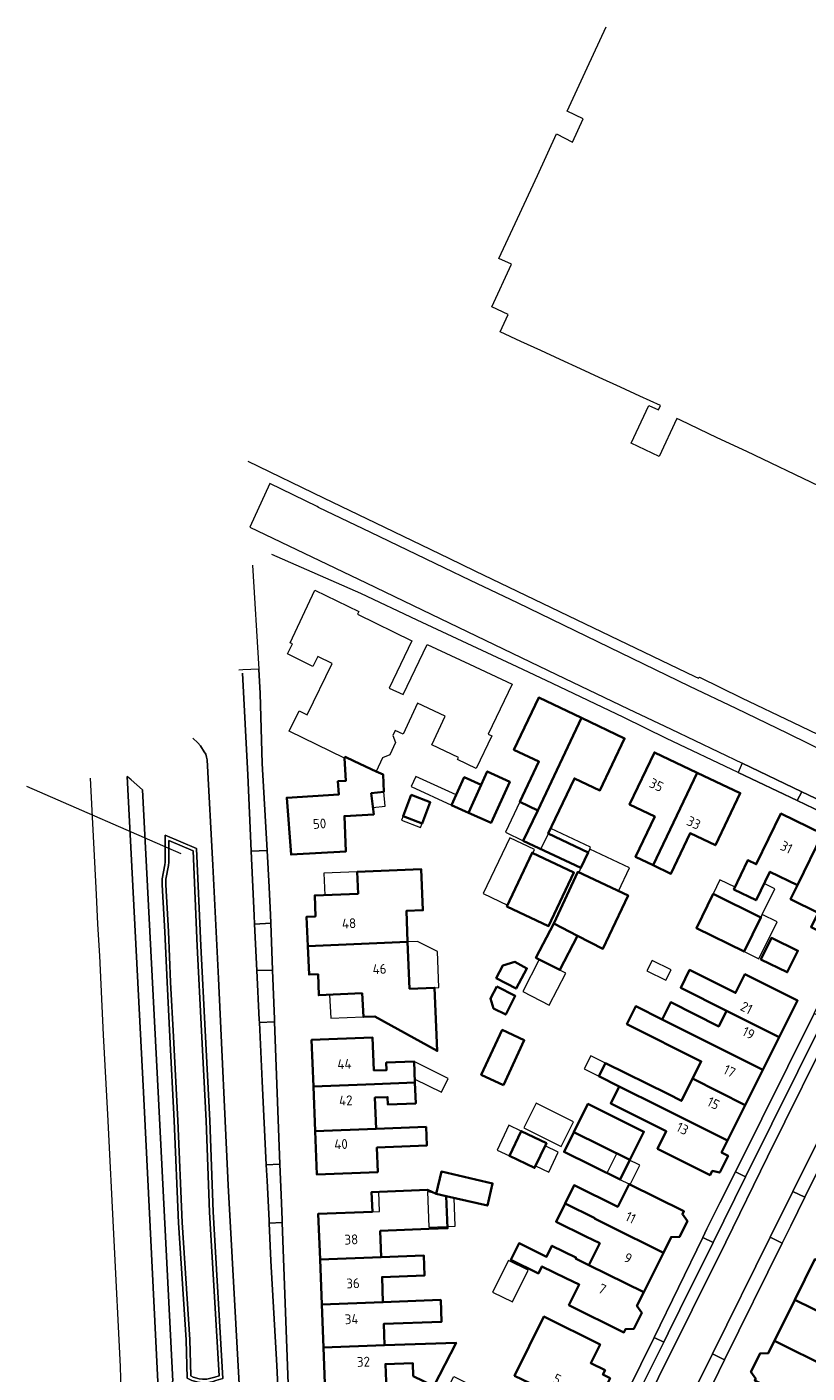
# Model space of a CAD drawing. Extents: x 154024 to 155007, y 472916 to 473908.
# Tile 14 of 49: x 154045 to 154152, y 473690 to 473874. Entities that reach past the tile are written whole.
import ezdxf
from ezdxf.enums import TextEntityAlignment as Align

# ---------------------------------------------------------------- set-up
doc = ezdxf.new("R2010")
doc.units = 0
doc.header["$LTSCALE"] = 0.75
for name, color, linetype, lineweight in [('B-RO-KW-KUNSTWERK_DUIKER-G', 252, 'CONTINUOUS', 18), ('B-RO-OG-BEBOUWING-GV', 6, 'CONTINUOUS', 35), ('B-RO-OG-BEBOUWING-T18', 1, 'CONTINUOUS', 18), ('B-RO-OG-BEBOUWING_LUIFEL-GV', 6, 'CONTINUOUS', 18), ('B-RO-OG-BEBOUWING_OVERBOUWING-GV', 6, 'CONTINUOUS', 18), ('B-RO-OG-TERREIN_CULTUURSCHEIDING-GV', 252, 'CONTINUOUS', 18), ('B-RO-OG-TERREIN_ERF-GV', 252, 'CONTINUOUS', 18), ('B-RO-OG-WATER-GV', 252, 'CONTINUOUS', 18), ('B-RO-VH-VERHARDING_BETONSTRAATSTEEN-GV', 252, 'CONTINUOUS', 18), ('B-RO-VH-VERHARDING_STRAATBAKSTEEN-GV', 252, 'CONTINUOUS', 18), ('B-RO-VH-VERHARDING_TEGEL-GV', 252, 'CONTINUOUS', 18)]:
    doc.layers.add(name, color=color, linetype=linetype, lineweight=lineweight)
doc.styles.add('NLCS-ISO-M200-T18', font='NLCS-ISO.ttf', dxfattribs={"height": 0.36})

msp = doc.modelspace()

# ---------------------------------------------------------------- linework, layer by layer
at = {"layer": 'B-RO-KW-KUNSTWERK_DUIKER-G', "flags": 128}
msp.add_lwpolyline([(154066.039, 473760.692), (154044.939, 473769.919)], dxfattribs=at)
at = {"layer": 'B-RO-OG-BEBOUWING-GV', "flags": 128}
for points in [[(154120.781, 473779.28), (154114.908, 473782.063), (154111.53, 473774.933), (154114.952, 473773.309), (154112.342, 473767.802), (154114.776, 473766.645)], [(154114.776, 473766.645), (154112.808, 473762.505), (154120.676, 473758.774), (154121.674, 473760.878), (154116.209, 473763.469), (154117.175, 473765.505), (154119.788, 473771.016), (154123.277, 473769.367), (154126.655, 473776.497), (154120.781, 473779.28)], [(154089.676, 473773.353), (154088.452, 473773.95), (154088.377, 473773.797), (154088.561, 473770.703), (154087.464, 473770.631), (154087.587, 473768.835), (154080.462, 473768.383), (154081.051, 473760.595), (154088.548, 473761.03), (154088.339, 473765.876), (154092.354, 473766.092), (154092.028, 473768.984), (154093.719, 473769.162), (154093.629, 473771.562), (154092.708, 473771.979)], [(154136.592, 473771.79), (154130.722, 473774.571), (154127.34, 473767.432), (154130.777, 473765.806), (154128.16, 473760.285), (154130.579, 473759.136)], [(154107.043, 473770.133), (154105.315, 473766.332), (154108.398, 473764.93), (154110.963, 473770.572), (154107.879, 473771.974)], [(154107.043, 473770.133), (154104.74, 473771.18), (154103.012, 473767.378), (154105.315, 473766.332)], [(154130.579, 473759.136), (154132.984, 473757.993), (154135.603, 473763.517), (154139.079, 473761.871), (154142.461, 473769.01), (154136.592, 473771.79)], [(154097.481, 473768.757), (154096.364, 473765.846), (154098.972, 473764.845), (154100.09, 473767.756)], [(154150.285, 473756.425), (154153.707, 473763.429), (154148.02, 473766.209), (154144.645, 473759.288), (154143.513, 473759.841), (154141.609, 473755.831), (154144.629, 473754.359), (154146.53, 473758.26)], [(154153.707, 473763.429), (154150.285, 473756.425), (154149.34, 473754.49), (154153.115, 473752.646), (154152.162, 473750.689), (154155.192, 473749.214), (154157.182, 473753.182), (154156.033, 473753.721), (154159.394, 473760.649)], [(154110.536, 473753.523), (154116.266, 473750.817), (154119.728, 473758.146), (154113.998, 473760.853)], [(154096.996, 473748.663), (154096.822, 473752.895), (154099.07, 473752.987), (154098.838, 473758.623), (154090.096, 473758.263), (154090.221, 473755.256), (154084.286, 473755.011), (154084.387, 473752.152), (154083.178, 473752.092), (154083.352, 473748.102)], [(154116.962, 473751.194), (154120.214, 473749.515), (154123.701, 473747.716), (154127.124, 473755.014), (154120.262, 473758.232)], [(154142.994, 473747.348), (154145.286, 473752.022), (154138.771, 473755.218), (154136.478, 473750.544)], [(154120.214, 473749.515), (154116.962, 473751.194), (154114.541, 473746.506), (154117.793, 473744.827)], [(154096.996, 473748.663), (154083.352, 473748.102), (154083.523, 473744.191), (154084.742, 473744.232), (154084.846, 473741.374), (154090.77, 473741.64), (154090.938, 473738.415), (154092.52, 473738.486), (154101.034, 473733.756), (154100.676, 473742.404), (154097.259, 473742.264)], [(154145.297, 473746.269), (154148.891, 473744.514), (154150.357, 473747.448), (154146.736, 473749.217), (154145.325, 473746.327)], [(154109.101, 473743.714), (154111.827, 473742.274), (154113.293, 473745.047), (154111.628, 473745.927), (154110.006, 473745.427)], [(154150.255, 473740.542), (154150.302, 473740.636), (154143.103, 473744.238), (154141.829, 473741.693), (154135.547, 473744.838), (154134.327, 473742.402), (154140.61, 473739.257), (154147.808, 473735.654)], [(154109.174, 473742.573), (154108.32, 473740.912), (154108.752, 473739.566), (154110.398, 473738.72), (154111.709, 473741.27)], [(154131.784, 473738.054), (154128.188, 473739.855), (154126.971, 473737.423), (154137.143, 473732.332), (154135.958, 473729.966), (154143.156, 473726.362), (154145.558, 473731.16), (154138.36, 473734.763)], [(154145.558, 473731.16), (154147.808, 473735.654), (154140.61, 473739.257), (154139.535, 473737.109), (154132.959, 473740.401), (154131.784, 473738.054), (154138.36, 473734.763)], [(154084.099, 473728.912), (154092.453, 473729.234), (154097.989, 473729.447), (154097.878, 473732.319), (154094.077, 473732.172), (154094.116, 473731.147), (154092.382, 473731.081), (154092.209, 473735.577), (154083.855, 473735.256)], [(154110.08, 473729.08), (154112.943, 473735.221), (154109.923, 473736.629), (154107.061, 473730.488)], [(154140.723, 473721.503), (154143.156, 473726.362), (154135.958, 473729.966), (154134.436, 473726.925), (154132.578, 473727.895), (154124.034, 473732.061), (154123.152, 473730.298), (154125.916, 473728.914), (154131.62, 473726.06), (154133.525, 473725.106)], [(154092.453, 473729.234), (154084.099, 473728.912), (154084.336, 473722.783), (154092.69, 473723.105), (154092.524, 473727.387), (154094.259, 473727.454), (154094.298, 473726.429), (154098.1, 473726.576), (154097.989, 473729.447)], [(154133.525, 473725.106), (154131.62, 473726.06), (154125.916, 473728.914), (154124.752, 473726.588), (154132.361, 473722.78), (154131.156, 473720.373), (154138.354, 473716.77), (154138.649, 473717.36), (154139.665, 473717.132), (154140.811, 473719.421), (154139.907, 473719.873), (154140.723, 473721.503)], [(154127.372, 473718.845), (154129.29, 473722.71), (154121.643, 473726.504), (154119.725, 473722.639)], [(154084.336, 473722.783), (154084.563, 473716.88), (154092.917, 473717.201), (154092.788, 473720.55), (154099.613, 473720.814), (154099.515, 473723.368), (154092.69, 473723.105)], [(154115.973, 473721.157), (154112.526, 473722.799), (154110.909, 473719.403), (154114.356, 473717.762)], [(154127.372, 473718.845), (154119.725, 473722.639), (154118.391, 473719.949), (154126.037, 473716.156)], [(154100.915, 473714.217), (154102.279, 473713.901), (154107.907, 473712.6), (154108.612, 473715.65), (154101.62, 473717.267)], [(154118.516, 473712.9), (154122.583, 473710.894), (154122.552, 473710.832), (154124.457, 473709.886), (154131.958, 473706.165), (154133.011, 473708.287), (154133.015, 473708.295), (154134.173, 473708.335), (154135.24, 473710.485), (154134.57, 473711.431), (154134.766, 473711.825), (154127.268, 473715.545), (154125.726, 473712.441), (154119.745, 473715.391)], [(154085.013, 473705.234), (154093.386, 473705.557), (154093.247, 473709.157), (154099.892, 473709.409), (154102.446, 473709.506), (154102.279, 473713.901), (154100.915, 473714.217), (154099.69, 473714.755), (154092.073, 473714.465), (154092.176, 473711.767), (154084.772, 473711.483)], [(154118.516, 473712.9), (154117.287, 473710.408), (154121.354, 473708.402), (154123.254, 473707.465), (154121.773, 473704.482), (154129.277, 473700.76), (154131.958, 473706.165), (154124.457, 473709.886), (154122.552, 473710.832), (154122.583, 473710.894)], [(154129.277, 473700.76), (154121.773, 473704.482), (154119.945, 473705.389), (154120.006, 473705.514), (154116.727, 473707.117), (154115.995, 473705.622), (154112.23, 473707.463), (154111.116, 473705.186), (154114.882, 473703.344), (154115.35, 473704.301), (154118.629, 473702.698), (154120.446, 473701.81), (154119.051, 473699.002), (154126.557, 473695.278), (154126.766, 473695.699), (154127.924, 473695.761), (154129, 473697.929), (154128.348, 473698.888)], [(154093.386, 473705.557), (154085.013, 473705.234), (154085.25, 473699.081), (154093.623, 473699.404), (154093.491, 473702.834), (154099.316, 473703.058), (154099.211, 473705.782)], [(154157.44, 473696.018), (154159.027, 473699.219), (154164.156, 473696.829), (154165.318, 473699.154), (154152.666, 473705.264), (154149.933, 473699.74)], [(154085.25, 473699.081), (154085.476, 473693.215), (154093.849, 473693.538), (154093.737, 473696.433), (154101.626, 473696.737), (154101.512, 473699.708), (154093.623, 473699.404)], [(154147.151, 473694.118), (154154.654, 473690.398), (154156.138, 473693.391), (154165.408, 473688.784), (154166.575, 473691.132), (154166.717, 473691.418), (154157.44, 473696.018), (154149.933, 473699.74)], [(154113.672, 473688.133), (154121.169, 473684.415), (154122.292, 473686.679), (154123.277, 473686.19), (154124.672, 473689.003), (154123.687, 473689.492), (154123.989, 473690.101), (154122.036, 473691.069), (154123.307, 473693.632), (154115.62, 473697.444), (154111.604, 473689.345), (154113.691, 473688.31), (154113.746, 473688.283)], [(154085.476, 473693.215), (154085.713, 473687.052), (154094.086, 473687.374), (154093.949, 473690.941), (154097.696, 473691.085), (154097.765, 473689.296), (154100.552, 473687.91), (154103.613, 473693.859), (154093.849, 473693.538)], [(154154.654, 473690.398), (154147.151, 473694.118), (154146.306, 473692.409), (154145.179, 473692.386), (154143.928, 473689.858), (154144.59, 473688.94), (154144.461, 473688.68), (154151.964, 473684.971), (154153.094, 473687.25), (154166.849, 473680.431), (154168.409, 473683.578)]]:
    msp.add_lwpolyline(points, close=True, dxfattribs=at)
at = {"layer": 'B-RO-OG-BEBOUWING_LUIFEL-GV', "flags": 128}
for points in [[(154103.012, 473767.378), (154103.643, 473768.766), (154098.103, 473771.284), (154097.472, 473769.896)], [(154092.245, 473767.062), (154093.921, 473767.238), (154093.719, 473769.162), (154092.028, 473768.984)], [(154114.776, 473766.645), (154112.342, 473767.802), (154110.374, 473763.662), (154112.808, 473762.505)], [(154096.364, 473765.846), (154096.151, 473765.293), (154098.76, 473764.292), (154098.972, 473764.845)], [(154110.667, 473753.668), (154114.319, 473761.305), (154110.975, 473762.904), (154107.323, 473755.266)], [(154116.551, 473764.19), (154115.212, 473761.367), (154120.676, 473758.774), (154121.892, 473761.337), (154122.015, 473761.597)], [(154085.67, 473755.068), (154090.221, 473755.256), (154090.096, 473758.263), (154085.545, 473758.074)], [(154138.771, 473755.218), (154145.286, 473752.022), (154145.472, 473752.401), (154147.198, 473755.92), (154145.739, 473756.636), (154144.629, 473754.359), (154141.609, 473755.831), (154141.761, 473756.152), (154139.683, 473757.139)], [(154145.472, 473752.401), (154145.286, 473752.022), (154142.994, 473747.348), (154145.02, 473746.354), (154147.498, 473751.408)], [(154096.996, 473748.663), (154097.259, 473742.264), (154100.676, 473742.404), (154101.267, 473742.428), (154101.065, 473747.37), (154098.319, 473748.717)], [(154132.312, 473743.411), (154133.019, 473744.824), (154130.412, 473746.129), (154129.705, 473744.716)], [(154086.325, 473741.44), (154086.47, 473738.214), (154090.938, 473738.415), (154090.77, 473741.64)], [(154097.971, 473729.913), (154101.612, 473728.103), (154102.553, 473729.995), (154097.878, 473732.319)], [(154123.152, 473730.298), (154124.034, 473732.061), (154122.022, 473733.068), (154121.14, 473731.305)], [(154110.909, 473719.403), (154112.526, 473722.799), (154110.834, 473723.605), (154109.217, 473720.209)], [(154114.486, 473718.035), (154116.277, 473717.182), (154117.581, 473719.919), (154115.79, 473720.772)], [(154124.24, 473717.039), (154127.419, 473715.47), (154128.725, 473718.115), (154125.546, 473719.684)], [(154093.044, 473714.502), (154092.073, 473714.465), (154092.176, 473711.767), (154093.146, 473711.804)], [(154099.698, 473714.528), (154099.883, 473709.656), (154103.493, 473709.793), (154103.347, 473713.654), (154100.72, 473714.262)], [(154110.763, 473705.107), (154108.613, 473700.774), (154111.307, 473699.438), (154113.456, 473703.77)]]:
    msp.add_lwpolyline(points, close=True, dxfattribs=at)
at = {"layer": 'B-RO-OG-BEBOUWING_OVERBOUWING-GV', "flags": 128}
for points in [[(154121.892, 473761.337), (154120.676, 473758.774), (154120.391, 473758.172), (154125.845, 473755.614), (154127.333, 473758.786)], [(154114.988, 473746.275), (154112.721, 473741.884), (154116.34, 473740.016), (154118.607, 473744.407)], [(154112.892, 473723.252), (154118, 473720.703), (154119.679, 473724.068), (154114.572, 473726.617)]]:
    msp.add_lwpolyline(points, close=True, dxfattribs=at)
at = {"layer": 'B-RO-OG-TERREIN_CULTUURSCHEIDING-GV', "flags": 128}
msp.add_lwpolyline([(154059.197, 473770.82), (154060.755, 473769.439), (154062.899, 473728.123), (154064.886, 473688.625), (154062.946, 473686.498), (154062.957, 473686.322), (154062.977, 473686.039), (154074.071, 473685.947), (154074.04, 473686.53), (154072.47, 473715.39), (154071.15, 473743.64), (154070.38, 473759.15), (154069.58, 473773.54), (154069.51, 473773.94), (154069.39, 473774.32), (154069.19, 473774.67), (154068.65, 473775.49), (154068.31, 473775.88), (154067.63, 473776.53)], dxfattribs=at)
for points in [[(154063.82, 473759.577), (154063.793, 473759.183), (154063.441, 473757.279), (154063.43, 473756.469), (154063.811, 473750.055), (154064.091, 473743.136), (154064.501, 473735.664), (154065.07, 473724.207), (154065.671, 473710.253), (154066.73, 473694.257), (154066.868, 473689.021), (154067.484, 473688.703), (154068.374, 473688.448), (154068.913, 473688.39), (154069.594, 473688.39), (154070.403, 473688.567), (154070.776, 473688.692), (154071.733, 473688.956), (154070.389, 473711.754), (154069.939, 473724.232), (154069.29, 473736.545), (154068.719, 473748.103), (154068.136, 473761.437), (154063.82, 473763.265)], [(154068.136, 473761.437), (154068.719, 473748.103), (154069.29, 473736.545), (154069.939, 473724.232), (154070.389, 473711.754), (154071.733, 473688.956), (154070.776, 473688.692), (154070.403, 473688.567), (154069.594, 473688.39), (154068.913, 473688.39), (154068.374, 473688.448), (154067.484, 473688.703), (154066.868, 473689.021), (154066.73, 473694.257), (154065.671, 473710.253), (154065.07, 473724.207), (154064.501, 473735.664), (154064.091, 473743.136), (154063.811, 473750.055), (154063.43, 473756.469), (154063.441, 473757.279), (154063.793, 473759.183), (154063.82, 473759.577), (154063.82, 473763.265)], [(154069.54, 473688.89), (154068.94, 473688.89), (154068.47, 473688.94), (154067.67, 473689.17), (154067.36, 473689.33), (154067.23, 473694.28), (154066.17, 473710.28), (154065.57, 473724.23), (154065, 473735.69), (154064.59, 473743.16), (154064.31, 473750.08), (154063.93, 473756.48), (154063.94, 473757.23), (154064.29, 473759.12), (154064.32, 473759.56), (154064.32, 473762.51), (154067.65, 473761.1), (154068.22, 473748.08), (154068.79, 473736.52), (154069.44, 473724.21), (154069.89, 473711.73), (154071.21, 473689.33), (154070.63, 473689.17), (154070.27, 473689.05)]]:
    msp.add_lwpolyline(points, close=True, dxfattribs=at)
at = {"layer": 'B-RO-OG-TERREIN_ERF-GV', "flags": 128}
for points in [[(154153.267, 473810.967), (154143.364, 473815.716), (154139.332, 473817.579), (154134.313, 473819.99), (154133.806, 473820.235), (154131.4, 473815.05), (154127.558, 473816.833), (154129.965, 473822.018), (154131.279, 473821.408), (154131.55, 473822), (154128.74, 473823.292), (154126.085, 473824.512), (154123.196, 473825.84), (154120.605, 473827.031), (154117.858, 473828.294), (154115.191, 473829.52), (154112.487, 473830.763), (154109.653, 473832.066), (154110.756, 473834.464), (154108.494, 473835.512), (154111.184, 473841.32), (154109.469, 473842.114), (154111.992, 473847.558), (154114.725, 473853.457), (154117.356, 473859.135), (154119.548, 473858.021), (154120.99, 473861.18), (154118.803, 473862.256), (154121.536, 473868.154), (154124.138, 473873.769)], [(154075.155, 473814.372), (154085.498, 473809.366), (154092.596, 473805.972), (154102.637, 473801.115), (154106.187, 473799.386), (154136.278, 473784.951), (154136.766, 473784.704), (154136.912, 473784.848), (154142.631, 473782.043), (154149.72, 473778.669), (154155.316, 473775.966)], [(154161.656, 473762.515), (154150.237, 473768.007), (154142.167, 473771.848), (154132.401, 473776.491), (154126.568, 473779.332), (154116.788, 473783.98), (154111.967, 473786.272), (154098.28, 473792.666), (154090.606, 473796.285), (154078.446, 473801.629)], [(154075.786, 473800.152), (154076.626, 473785.948), (154076.827, 473782.644), (154076.922, 473779.419), (154077.11, 473773.06), (154077.792, 473761.17), (154078.08, 473756.15), (154078.231, 473752.346), (154078.275, 473751.236), (154078.53, 473744.801), (154078.796, 473738.086), (154078.81, 473737.721), (154079.537, 473718.257), (154079.693, 473714.098), (154079.823, 473710.639), (154079.837, 473710.279), (154080.712, 473687.015)], [(154127.572, 473688.19), (154128.89, 473690.861), (154130.699, 473694.581), (154137.351, 473708.259), (154137.92, 473709.43), (154139.681, 473712.968), (154141.808, 473717.242), (154152.571, 473738.861), (154152.779, 473739.279), (154154.071, 473741.874), (154154.675, 473743.075), (154154.765, 473743.256), (154161.278, 473756.219), (154162.569, 473758.841)], [(154190.463, 473669.311), (154205.232, 473699.189), (154206.769, 473702.298), (154190.321, 473710.464), (154184.052, 473713.576), (154179.94, 473705.57), (154175.492, 473707.854), (154179.604, 473715.86), (154185.45, 473727.49), (154182.461, 473728.993), (154179.21, 473730.57), (154167.037, 473736.473), (154166.947, 473736.517), (154163.424, 473738.236), (154163.249, 473737.878), (154163.026, 473737.426), (154161.474, 473734.28), (154151.318, 473713.739), (154149.398, 473709.856), (154148.219, 473707.472), (154140.328, 473691.512), (154138.752, 473688.324)], [(154085.713, 473687.052), (154085.476, 473693.215), (154085.25, 473699.081), (154085.013, 473705.234), (154084.772, 473711.483), (154092.176, 473711.767), (154092.073, 473714.465), (154099.69, 473714.755), (154100.915, 473714.217), (154101.62, 473717.267), (154108.612, 473715.65), (154107.907, 473712.6), (154102.279, 473713.901), (154102.446, 473709.506), (154099.892, 473709.409), (154093.247, 473709.157), (154093.386, 473705.557), (154099.211, 473705.782), (154099.316, 473703.058), (154093.491, 473702.834), (154093.623, 473699.404), (154101.512, 473699.708), (154101.626, 473696.737), (154093.737, 473696.433), (154093.849, 473693.538), (154103.613, 473693.859), (154100.552, 473687.91)], [(154097.765, 473689.296), (154097.696, 473691.085), (154093.949, 473690.941), (154094.086, 473687.374)]]:
    msp.add_lwpolyline(points, dxfattribs=at)
for points in [[(154088.377, 473773.797), (154080.802, 473777.495), (154082.153, 473780.264), (154083.267, 473779.72), (154086.683, 473786.719), (154084.709, 473787.69), (154084.038, 473786.326), (154080.566, 473788.034), (154081.237, 473789.398), (154080.941, 473789.543), (154084.317, 473796.761), (154090.307, 473793.849), (154090.115, 473793.454), (154097.575, 473789.816), (154094.479, 473783.363), (154096.386, 473782.481), (154099.674, 473789.342), (154105.473, 473786.632), (154111.272, 473783.922), (154108.016, 473777.055), (154108.514, 473776.82), (154106.383, 473772.386), (154103.815, 473773.584), (154103.958, 473773.887), (154100.28, 473775.625), (154102.116, 473779.517), (154098.355, 473781.292), (154096.401, 473777.061), (154095.28, 473777.576), (154094.965, 473776.891), (154095.345, 473775.911), (154094.579, 473774.243), (154093.553, 473773.818), (154092.708, 473771.979), (154093.629, 473771.562), (154093.719, 473769.162), (154092.028, 473768.984), (154092.354, 473766.092), (154088.339, 473765.876), (154088.548, 473761.03), (154081.051, 473760.595), (154080.462, 473768.383), (154087.587, 473768.835), (154087.464, 473770.631), (154088.561, 473770.703)], [(154114.776, 473766.645), (154112.342, 473767.802), (154114.952, 473773.309), (154111.53, 473774.933), (154114.908, 473782.063), (154120.781, 473779.28), (154126.655, 473776.497), (154123.277, 473769.367), (154119.788, 473771.016), (154117.175, 473765.505), (154116.209, 473763.469), (154121.674, 473760.878), (154120.676, 473758.774), (154112.808, 473762.505)], [(154136.592, 473771.79), (154142.461, 473769.01), (154139.079, 473761.871), (154135.603, 473763.517), (154132.984, 473757.993), (154130.579, 473759.136), (154128.16, 473760.285), (154130.777, 473765.806), (154127.34, 473767.432), (154130.722, 473774.571)], [(154107.043, 473770.133), (154107.879, 473771.974), (154110.963, 473770.572), (154108.398, 473764.93), (154105.315, 473766.332), (154103.012, 473767.378), (154104.74, 473771.18)], [(154097.481, 473768.757), (154100.09, 473767.756), (154098.972, 473764.845), (154096.364, 473765.846)], [(154150.285, 473756.425), (154146.53, 473758.26), (154144.629, 473754.359), (154141.609, 473755.831), (154143.513, 473759.841), (154144.645, 473759.288), (154148.02, 473766.209), (154153.707, 473763.429), (154159.394, 473760.649), (154156.033, 473753.721), (154157.182, 473753.182), (154155.192, 473749.214), (154152.162, 473750.689), (154153.115, 473752.646), (154149.34, 473754.49)], [(154110.536, 473753.523), (154113.998, 473760.853), (154119.728, 473758.146), (154116.266, 473750.817)], [(154083.352, 473748.102), (154083.178, 473752.092), (154084.387, 473752.152), (154084.286, 473755.011), (154090.221, 473755.256), (154090.096, 473758.263), (154098.838, 473758.623), (154099.07, 473752.987), (154096.822, 473752.895), (154096.996, 473748.663), (154097.259, 473742.264), (154100.676, 473742.404), (154101.034, 473733.756), (154092.52, 473738.486), (154090.938, 473738.415), (154090.77, 473741.64), (154084.846, 473741.374), (154084.742, 473744.232), (154083.523, 473744.191)], [(154117.793, 473744.827), (154114.541, 473746.506), (154116.962, 473751.194), (154120.262, 473758.232), (154127.124, 473755.014), (154123.701, 473747.716), (154120.214, 473749.515)], [(154142.994, 473747.348), (154136.478, 473750.544), (154138.771, 473755.218), (154145.286, 473752.022)], [(154148.891, 473744.514), (154145.297, 473746.269), (154145.325, 473746.327), (154146.736, 473749.217), (154150.357, 473747.448)], [(154109.101, 473743.714), (154110.006, 473745.427), (154111.628, 473745.927), (154113.293, 473745.047), (154111.827, 473742.274)], [(154143.156, 473726.362), (154140.723, 473721.503), (154139.907, 473719.873), (154140.811, 473719.421), (154139.665, 473717.132), (154138.649, 473717.36), (154138.354, 473716.77), (154131.156, 473720.373), (154132.361, 473722.78), (154124.752, 473726.588), (154125.916, 473728.914), (154123.152, 473730.298), (154124.034, 473732.061), (154132.578, 473727.895), (154134.436, 473726.925), (154135.958, 473729.966), (154137.143, 473732.332), (154126.971, 473737.423), (154128.188, 473739.855), (154131.784, 473738.054), (154132.959, 473740.401), (154139.535, 473737.109), (154140.61, 473739.257), (154134.327, 473742.402), (154135.547, 473744.838), (154141.829, 473741.693), (154143.103, 473744.238), (154150.302, 473740.636), (154150.255, 473740.542), (154147.808, 473735.654), (154145.558, 473731.16)], [(154109.174, 473742.573), (154111.709, 473741.27), (154110.398, 473738.72), (154108.752, 473739.566), (154108.32, 473740.912)], [(154084.336, 473722.783), (154084.099, 473728.912), (154083.855, 473735.256), (154092.209, 473735.577), (154092.382, 473731.081), (154094.116, 473731.147), (154094.077, 473732.172), (154097.878, 473732.319), (154097.989, 473729.447), (154098.1, 473726.576), (154094.298, 473726.429), (154094.259, 473727.454), (154092.524, 473727.387), (154092.69, 473723.105), (154099.515, 473723.368), (154099.613, 473720.814), (154092.788, 473720.55), (154092.917, 473717.201), (154084.563, 473716.88)], [(154110.08, 473729.08), (154107.061, 473730.488), (154109.923, 473736.629), (154112.943, 473735.221)], [(154119.725, 473722.639), (154121.643, 473726.504), (154129.29, 473722.71), (154127.372, 473718.845), (154126.037, 473716.156), (154118.391, 473719.949)], [(154115.973, 473721.157), (154114.356, 473717.762), (154110.909, 473719.403), (154112.526, 473722.799)], [(154123.254, 473707.465), (154121.354, 473708.402), (154117.287, 473710.408), (154118.516, 473712.9), (154119.745, 473715.391), (154125.726, 473712.441), (154127.268, 473715.545), (154134.766, 473711.825), (154134.57, 473711.431), (154135.24, 473710.485), (154134.173, 473708.335), (154133.015, 473708.295), (154133.011, 473708.287), (154131.958, 473706.165), (154129.277, 473700.76), (154128.348, 473698.888), (154129, 473697.929), (154127.924, 473695.761), (154126.766, 473695.699), (154126.557, 473695.278), (154119.051, 473699.002), (154120.446, 473701.81), (154118.629, 473702.698), (154115.35, 473704.301), (154114.882, 473703.344), (154111.116, 473705.186), (154112.23, 473707.463), (154115.995, 473705.622), (154116.727, 473707.117), (154120.006, 473705.514), (154119.945, 473705.389), (154121.773, 473704.482)], [(154166.575, 473691.132), (154165.408, 473688.784), (154156.138, 473693.391), (154154.654, 473690.398), (154168.409, 473683.578), (154166.849, 473680.431), (154153.094, 473687.25), (154151.964, 473684.971), (154144.461, 473688.68), (154144.59, 473688.94), (154143.928, 473689.858), (154145.179, 473692.386), (154146.306, 473692.409), (154147.151, 473694.118), (154149.933, 473699.74), (154152.666, 473705.264), (154165.318, 473699.154), (154164.156, 473696.829), (154159.027, 473699.219), (154157.44, 473696.018), (154166.717, 473691.418), (154170.722, 473699.476), (154175.364, 473697.168), (154171.217, 473688.825)], [(154121.169, 473684.415), (154118.489, 473679.012), (154115.773, 473673.537), (154103.276, 473679.734), (154104.453, 473682.108), (154109.47, 473679.621), (154111.003, 473682.725), (154102.214, 473687.084), (154103.286, 473689.246), (154112.071, 473684.889), (154113.672, 473688.133), (154113.746, 473688.283), (154113.691, 473688.31), (154111.604, 473689.345), (154115.62, 473697.444), (154123.307, 473693.632), (154122.036, 473691.069), (154123.989, 473690.101), (154123.687, 473689.492), (154124.672, 473689.003), (154123.277, 473686.19), (154122.292, 473686.679)]]:
    msp.add_lwpolyline(points, close=True, dxfattribs=at)
at = {"layer": 'B-RO-OG-WATER-GV', "flags": 128}
msp.add_lwpolyline([(154069.54, 473688.89), (154070.27, 473689.05), (154070.63, 473689.17), (154071.21, 473689.33), (154069.89, 473711.73), (154069.44, 473724.21), (154068.79, 473736.52), (154068.22, 473748.08), (154067.65, 473761.1), (154064.32, 473762.51), (154064.32, 473759.56), (154064.29, 473759.12), (154063.94, 473757.23), (154063.93, 473756.48), (154064.31, 473750.08), (154064.59, 473743.16), (154065, 473735.69), (154065.57, 473724.23), (154066.17, 473710.28), (154067.23, 473694.28), (154067.36, 473689.33), (154067.67, 473689.17), (154068.47, 473688.94), (154068.94, 473688.89)], close=True, dxfattribs=at)
at = {"layer": 'B-RO-VH-VERHARDING_BETONSTRAATSTEEN-GV', "flags": 128}
for points in [[(154079.286, 473686.946), (154079.107, 473690.765), (154078.31, 473705.07), (154078.056, 473710.199), (154078.039, 473710.551), (154077.77, 473716), (154077.667, 473718.167), (154077.12, 473729.62), (154076.721, 473737.627), (154076.703, 473737.994), (154076.372, 473744.732), (154076.066, 473751.096), (154076.009, 473752.277), (154075.615, 473761.081), (154075.16, 473771.51), (154074.409, 473785.406)], [(154067.63, 473776.53), (154068.31, 473775.88), (154068.65, 473775.49), (154069.19, 473774.67), (154069.39, 473774.32), (154069.51, 473773.94), (154069.58, 473773.54), (154070.38, 473759.15), (154071.15, 473743.64), (154072.47, 473715.39), (154074.04, 473686.53)], [(154053.586, 473771.049), (154054.394, 473755.143), (154054.608, 473751.085), (154054.847, 473746.771), (154055.384, 473735.941), (154055.942, 473725.084), (154057.666, 473690.618), (154057.768, 473687.313), (154062.89, 473687.589), (154060.886, 473728.101), (154058.664, 473771.289)]]:
    msp.add_lwpolyline(points, dxfattribs=at)
for points in [[(154142.73, 473773.1), (154142.167, 473771.848), (154150.237, 473768.007), (154150.88, 473769.185)], [(154062.946, 473686.498), (154064.886, 473688.625), (154062.899, 473728.123), (154060.755, 473769.439), (154059.197, 473770.82), (154058.664, 473771.289), (154060.886, 473728.101), (154062.89, 473687.589)], [(154077.792, 473761.17), (154075.615, 473761.081), (154076.009, 473752.277), (154076.066, 473751.096), (154078.275, 473751.236), (154078.231, 473752.346), (154078.08, 473756.15)], [(154156.766, 473740.67), (154161.94, 473751.15), (154163.705, 473754.712), (154161.8, 473753.961), (154161.54, 473753.731), (154156.038, 473742.391), (154153.945, 473738.177), (154143.206, 473716.548), (154138.746, 473707.566), (154134.19, 473698.39), (154132.62, 473695.17), (154132.006, 473693.933), (154128.842, 473687.56), (154122.94, 473675.67), (154121.55, 473672.93), (154121.53, 473672.72), (154121.56, 473672.46), (154122.098, 473670.609), (154140.51, 473707.63), (154146.2, 473719.27), (154155.701, 473738.514)], [(154078.53, 473744.801), (154076.372, 473744.732), (154076.703, 473737.994), (154076.721, 473737.627), (154078.81, 473737.721), (154078.796, 473738.086)], [(154079.537, 473718.257), (154077.667, 473718.167), (154077.77, 473716), (154078.039, 473710.551), (154078.056, 473710.199), (154079.837, 473710.279), (154079.823, 473710.639), (154079.693, 473714.098)], [(154137.351, 473708.259), (154138.746, 473707.566), (154143.206, 473716.548), (154141.808, 473717.242), (154139.681, 473712.968), (154137.92, 473709.43)], [(154148.219, 473707.472), (154149.398, 473709.856), (154151.318, 473713.739), (154149.673, 473714.554), (154146.57, 473708.289)], [(154128.89, 473690.861), (154127.572, 473688.19), (154128.842, 473687.56), (154132.006, 473693.933), (154130.699, 473694.581)], [(154137.829, 473686.458), (154138.752, 473688.324), (154140.328, 473691.512), (154138.666, 473692.336), (154133.939, 473682.793), (154135.608, 473681.966)]]:
    msp.add_lwpolyline(points, close=True, dxfattribs=at)
at = {"layer": 'B-RO-VH-VERHARDING_STRAATBAKSTEEN-GV', "flags": 128}
for points in [[(154117.36, 473785.229), (154127.151, 473780.549), (154133.046, 473777.752), (154142.73, 473773.1), (154150.88, 473769.185), (154162.193, 473763.792), (154164.947, 473769.436), (154154.613, 473774.398), (154148.966, 473777.143), (154141.931, 473780.562), (154135.585, 473783.577), (154112.018, 473795.004), (154105.57, 473798.079), (154102.003, 473799.802), (154091.969, 473804.641), (154084.816, 473808.075), (154084.637, 473808.183), (154078.132, 473811.323), (154075.434, 473805.387), (154091.322, 473797.738), (154098.973, 473794.061), (154112.53, 473787.538)], [(154122.098, 473670.609), (154121.647, 473669.623), (154121.073, 473668.45), (154121.063, 473668.429), (154125.686, 473666.138), (154125.694, 473666.151), (154133.939, 473682.793), (154138.666, 473692.336), (154146.57, 473708.289), (154149.673, 473714.554), (154159.845, 473735.085), (154160.394, 473736.196), (154155.701, 473738.514), (154146.2, 473719.27), (154140.51, 473707.63)]]:
    msp.add_lwpolyline(points, close=True, dxfattribs=at)
at = {"layer": 'B-RO-VH-VERHARDING_TEGEL-GV', "flags": 128}
for points in [[(154074.409, 473785.406), (154075.16, 473771.51), (154075.615, 473761.081), (154077.792, 473761.17), (154077.11, 473773.06), (154076.922, 473779.419), (154076.827, 473782.644), (154076.626, 473785.948), (154074.462, 473785.843), (154073.913, 473785.817)], [(154163.114, 473763.302), (154162.193, 473763.792), (154150.88, 473769.185), (154150.237, 473768.007), (154161.656, 473762.515), (154165.26, 473760.706)]]:
    msp.add_lwpolyline(points, dxfattribs=at)
for points in [[(154078.275, 473751.236), (154076.066, 473751.096), (154076.372, 473744.732), (154078.53, 473744.801)], [(154153.945, 473738.177), (154152.571, 473738.861), (154141.808, 473717.242), (154143.206, 473716.548)], [(154078.81, 473737.721), (154076.721, 473737.627), (154077.12, 473729.62), (154077.667, 473718.167), (154079.537, 473718.257)], [(154161.474, 473734.28), (154159.845, 473735.085), (154149.673, 473714.554), (154151.318, 473713.739)], [(154079.837, 473710.279), (154078.056, 473710.199), (154078.31, 473705.07), (154079.107, 473690.765), (154079.286, 473686.946), (154080.712, 473687.015)], [(154132.006, 473693.933), (154132.62, 473695.17), (154134.19, 473698.39), (154138.746, 473707.566), (154137.351, 473708.259), (154130.699, 473694.581)], [(154140.328, 473691.512), (154148.219, 473707.472), (154146.57, 473708.289), (154138.666, 473692.336)]]:
    msp.add_lwpolyline(points, close=True, dxfattribs=at)

# ---------------------------------------------------------------- texts
at = {"layer": 'B-RO-OG-BEBOUWING-T18', "style": 'NLCS-ISO-M200-T18'}
for s, rotation, p in [('35', 334.7, (154131.005, 473770.123)), ('50', 3.3, (154084.952, 473764.828)), ('33', 334.7, (154136.11, 473764.948)), ('31', 334, (154148.786, 473761.609)), ('48', 2.3, (154088.978, 473751.201)), ('46', 2.3, (154093.145, 473744.965)), ('21', 333.5, (154143.327, 473739.653)), ('19', 333.4, (154143.607, 473736.198)), ('44', 2.1, (154088.345, 473731.975)), ('17', 333.4, (154141.004, 473730.999)), ('42', 2.2, (154088.537, 473726.982)), ('15', 333.4, (154138.802, 473726.6)), ('13', 333.4, (154134.569, 473723.138)), ('40', 2.1, (154087.884, 473721.011)), ('11', 333.7, (154127.483, 473710.973)), ('38', 2.2, (154089.29, 473707.973)), ('9', 333.7, (154127.129, 473705.432)), ('36', 2.1, (154089.521, 473701.982)), ('7', 333.7, (154123.6, 473701.21)), ('34', 2.1, (154089.33, 473697.09)), ('32', 2.1, (154090.952, 473691.256)), ('5', 333.7, (154117.439, 473688.885))]:
    msp.add_text(s, height=1.35, rotation=rotation, dxfattribs=at).set_placement(p, align=Align.MIDDLE)

doc.saveas('drawing.dxf')
